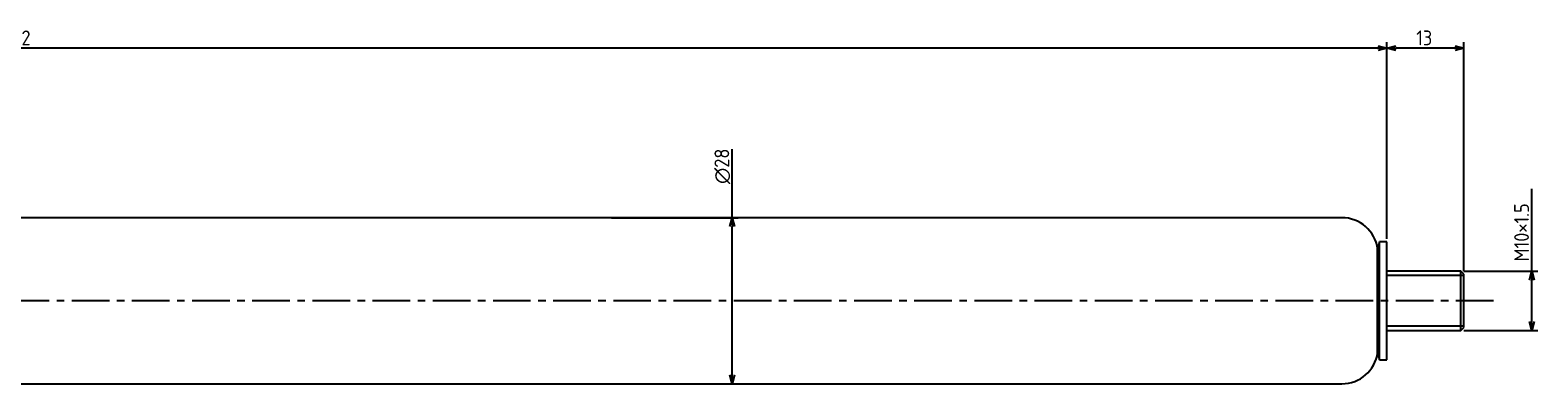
# Model space of a CAD drawing. Extents: x -98 to 411, y 453 to 513.
# Tile 2 of 2: x 156 to 411, y 453 to 513. Entities that reach past the tile are written whole.
import ezdxf

# ---------------------------------------------------------------- set-up
doc = ezdxf.new("R2010")
doc.units = 0
doc.header["$LTSCALE"] = 0.2
doc.linetypes.add('CENTER', pattern=[50.8, 31.75, -6.35, 6.35, -6.35])
doc.layers.get('0').update_dxf_attribs({"linetype": 'CONTINUOUS'})
doc.layers.get('DEFPOINTS').update_dxf_attribs({"linetype": 'CONTINUOUS'})
for name, color, linetype in [('18-0-CON', 3, 'CONTINUOUS'), ('18-2-CEN', 1, 'CENTER'), ('35-0-CON', 7, 'CONTINUOUS')]:
    doc.layers.add(name, color=color, linetype=linetype)
doc.styles.add('DIMENSION', font='isocp.shx', dxfattribs={"bigfont": 'bigfont.shx'})
doc.dimstyles.get("Standard").update_dxf_attribs({"dimtxt": 0.18, "dimasz": 0.18, "dimexe": 0.18, "dimexo": 0.0625, "dimgap": 0.09, "dimtad": 0, "dimtih": 1, "dimtoh": 1, "dimzin": 0, "dimcen": 0.09, "dimazin": 3, "dimtfac": 1, "dimtofl": 0, "dimtmove": 0, "dimatfit": 3})

# ---------------------------------------------------------------- blocks, each defined once
blk = doc.blocks.new('_OPEN30')
at = {"color": 0, "linetype": 'BYBLOCK'}
for p, q in [((-1, 0.27), (0, 0)), ((0, 0), (-1, -0.27)), ((0, 0), (-1, 0))]:
    blk.add_line(p, q, dxfattribs=at)
blk = doc.blocks.new('*U96')
at = {"layer": '18-0-CON', "color": 161, "style": 'DIMENSION'}
blk.add_text('462', height=2.5, dxfattribs=at).set_placement((151.7, 510.5))
blk = doc.blocks.new('*D49')
at = {"layer": '18-0-CON', "color": 161}
for p, q in [((-76.47, 474.93), (-76.47, 511)), ((384.03, 510), (-74.97, 510)), ((385.53, 477.88), (385.53, 511))]:
    blk.add_line(p, q, dxfattribs=at)
at = {"layer": 'DEFPOINTS', "color": 0}
for p in [(-76.47, 510), (385.53, 477.38), (-76.47, 474.43)]:
    blk.add_point(p, dxfattribs=at)
at = {"layer": '18-0-CON'}
blk.add_blockref('*U96', (0, 0), dxfattribs=at)
at = {"layer": '18-0-CON', "color": 161, "xscale": 1.5, "yscale": 1.5, "zscale": 1.5, "rotation": 180}
blk.add_blockref('_OPEN30', (-76.47, 510), dxfattribs=at)
at = {"layer": '18-0-CON', "color": 161, "xscale": 1.5, "yscale": 1.5, "zscale": 1.5}
blk.add_blockref('_OPEN30', (385.53, 510), dxfattribs=at)
blk = doc.blocks.new('*U97')
at = {"layer": '18-0-CON', "color": 161, "style": 'DIMENSION'}
blk.add_text('13', height=2.5, dxfattribs=at).set_placement((390.47, 510.5))
blk = doc.blocks.new('*D50')
at = {"layer": '18-0-CON', "color": 161}
for p, q in [((385.53, 477.88), (385.53, 511)), ((397.03, 510), (387.03, 510)), ((398.53, 472.43), (398.53, 511))]:
    blk.add_line(p, q, dxfattribs=at)
at = {"layer": 'DEFPOINTS', "color": 0}
for p in [(385.53, 510), (385.53, 477.38), (398.53, 471.93)]:
    blk.add_point(p, dxfattribs=at)
at = {"layer": '18-0-CON'}
blk.add_blockref('*U97', (0, 0), dxfattribs=at)
at = {"layer": '18-0-CON', "color": 161, "xscale": 1.5, "yscale": 1.5, "zscale": 1.5, "rotation": 180}
blk.add_blockref('_OPEN30', (385.53, 510), dxfattribs=at)
at = {"layer": '18-0-CON', "color": 161, "xscale": 1.5, "yscale": 1.5, "zscale": 1.5}
blk.add_blockref('_OPEN30', (398.53, 510), dxfattribs=at)
blk = doc.blocks.new('*U100')
at = {"layer": '18-0-CON', "color": 161, "style": 'DIMENSION'}
blk.add_text('M10×1.5', height=2.5, rotation=90, dxfattribs=at).set_placement((409.5, 474.06))
blk = doc.blocks.new('*D51')
at = {"layer": '18-0-CON', "color": 161}
for p, q in [((410, 472.43), (410, 486.29)), ((398.53, 472.43), (411, 472.43)), ((410, 463.93), (410, 470.93)), ((398.53, 462.43), (411, 462.43))]:
    blk.add_line(p, q, dxfattribs=at)
at = {"layer": 'DEFPOINTS', "color": 0}
for p in [(398.03, 472.43), (410, 472.43), (398.03, 462.43)]:
    blk.add_point(p, dxfattribs=at)
at = {"layer": '18-0-CON'}
blk.add_blockref('*U100', (0, 0), dxfattribs=at)
at = {"layer": '18-0-CON', "color": 161, "xscale": 1.5, "yscale": 1.5, "zscale": 1.5}
for p, rotation in [((410, 472.43), 90), ((410, 462.43), 270)]:
    blk.add_blockref('_OPEN30', p, dxfattribs=dict(at, rotation=rotation))
blk = doc.blocks.new('*U101')
at = {"layer": '18-0-CON', "color": 161, "style": 'DIMENSION'}
blk.add_text('∅28', height=2.5, rotation=90, dxfattribs=at).set_placement((274.5, 487.125))
blk = doc.blocks.new('*D52')
at = {"layer": '18-0-CON', "color": 161}
for p, q in [((275, 481.43), (275, 493)), ((254.63, 481.43), (276, 481.43)), ((275, 454.93), (275, 479.93)), ((254.63, 453.43), (276, 453.43))]:
    blk.add_line(p, q, dxfattribs=at)
at = {"layer": 'DEFPOINTS', "color": 0}
for p in [(254.13, 481.43), (254.13, 453.43), (275, 453.43)]:
    blk.add_point(p, dxfattribs=at)
at = {"layer": '18-0-CON'}
blk.add_blockref('*U101', (0, 0), dxfattribs=at)
at = {"layer": '18-0-CON', "color": 161, "xscale": 1.5, "yscale": 1.5, "zscale": 1.5}
for p, rotation in [((275, 481.43), 90), ((275, 453.43), 270)]:
    blk.add_blockref('_OPEN30', p, dxfattribs=dict(at, rotation=rotation))

msp = doc.modelspace()

# ---------------------------------------------------------------- linework, layer by layer
at = {"layer": '18-0-CON'}
for p, q in [((398.525, 471.683), (385.525, 471.683)), ((385.525, 463.183), (398.525, 463.183))]:
    msp.add_line(p, q, dxfattribs=at)
at = {"layer": '18-2-CEN'}
msp.add_line((403.525, 467.433), (-90.475, 467.433), dxfattribs=at)
at = {"layer": '35-0-CON'}
for p, q in [((377.325, 481.433), (130.943, 481.433)), ((377.917, 481.433), (377.325, 481.433)), ((384.271, 477.383), (383.955, 476.203)), ((383.955, 458.663), (383.955, 476.203)), ((385.525, 477.383), (384.271, 477.383)), ((384.271, 457.483), (384.271, 477.383)), ((385.525, 457.483), (385.525, 477.383)), ((398.025, 472.433), (385.525, 472.433)), ((385.525, 467.433), (385.525, 471.933)), ((398.525, 471.933), (398.025, 472.433)), ((398.025, 462.433), (398.025, 472.433)), ((398.525, 467.433), (398.525, 471.933)), ((398.525, 462.933), (398.525, 467.433)), ((385.525, 462.433), (398.025, 462.433)), ((398.025, 462.433), (398.525, 462.933)), ((383.955, 458.663), (384.271, 457.483)), ((384.271, 457.483), (385.525, 457.483)), ((130.943, 453.433), (377.325, 453.433)), ((377.325, 453.433), (377.917, 453.433))]:
    msp.add_line(p, q, dxfattribs=at)
for centre, start, end in [((377.917, 475.333), 8.19965, 90), ((377.917, 459.533), 270, 351.80035)]:
    msp.add_arc(centre, 6.1, start, end, dxfattribs=at)

# ---------------------------------------------------------------- dimensions: what is measured, and where the dimension line sits
at = {"layer": '18-0-CON'}
for base, p1, p2, picture, middle in [((-76.475, 510), (385.525, 477.383), (-76.475, 474.433), '*D49', (154.525, 511.75)), ((385.525, 510), (398.525, 471.933), (385.525, 477.383), '*D50', (392.025, 511.75))]:
    dim = msp.add_linear_dim(base=base, p1=p1, p2=p2, dimstyle='Standard', override={"dimscale": 1}, dxfattribs=at)
    dim.commit()
    dim.dimension.update_dxf_attribs({"geometry": picture, "text_midpoint": middle})
dim = msp.add_linear_dim(base=(275, 453.433), p1=(254.134, 481.433), p2=(254.134, 453.433), angle=90, dimstyle='Standard', override={"dimscale": 1, "dimpost": '%%c<>'}, dxfattribs=at)
dim.commit()
dim.dimension.update_dxf_attribs({"geometry": '*D52', "text_midpoint": (275, 490), "dimtype": 128})
dim = msp.add_linear_dim(base=(410, 472.433), p1=(398.025, 462.433), p2=(398.025, 472.433), angle=90, dimstyle='Standard', override={"dimscale": 1, "dimpost": 'M<>×1.5'}, dxfattribs=at)
dim.commit()
dim.dimension.update_dxf_attribs({"geometry": '*D51', "text_midpoint": (408.25, 480.11)})

doc.saveas('drawing.dxf')
